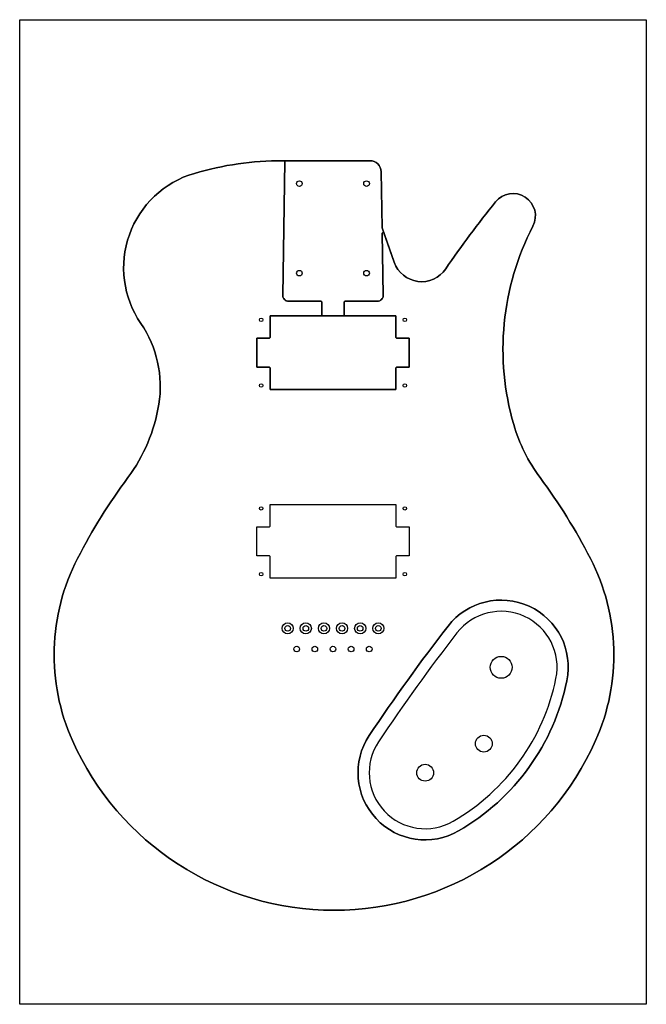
# Model space of a CAD drawing. Header units: inches. Extents: x -8.1 to 5.9, y -18.9 to 3.2.
import ezdxf

# ---------------------------------------------------------------- set-up
doc = ezdxf.new("R2010")
doc.units = ezdxf.units.IN
doc.header["$MEASUREMENT"] = 0

msp = doc.modelspace()

# ---------------------------------------------------------------- linework, layer by layer
msp.add_lwpolyline([(-8.073, -18.85), (-8.073, 3.15), (5.927, 3.15), (5.927, -18.85)], close=True)
for points in [[(0.064, -1.616, 0.850315), (0.025, -1.623), (0.047, -3.013, -0.418822), (-0.078, -3.14), (-0.803, -3.14, 0.414214), (-0.823, -3.16), (-0.823, -3.445, 0.414214), (-0.803, -3.465), (0.332, -3.465), (0.332, -3.945, 0.414214), (0.352, -3.965), (0.627, -3.965), (0.627, -4.615), (0.352, -4.615, 0.414214), (0.332, -4.635), (0.332, -5.115), (-2.478, -5.115), (-2.478, -4.635, 0.414214), (-2.498, -4.615), (-2.773, -4.615), (-2.773, -3.965), (-2.498, -3.965, 0.414214), (-2.478, -3.945), (-2.478, -3.465), (-1.343, -3.465, 0.414214), (-1.323, -3.445), (-1.323, -3.16, 0.414214), (-1.343, -3.14), (-2.068, -3.14, -0.418822), (-2.193, -3.013), (-2.146, -0.02, 0.418822), (-2.166, 0), (-2.2, 0, 0.071432), (-4.17, -0.283, 0.50946), (-5.367, -3.635, -0.192272), (-4.964, -5.444, -0.119883), (-5.655, -7.082, 0.040324), (-6.779, -8.886, 0.227912), (-6.895, -12.958, 0.648849), (4.794, -12.958, 0.227912), (4.678, -8.886, 0.040324), (3.554, -7.082, -0.08879), (2.965, -5.895, -0.192397), (3.394, -1.463, 0.902874), (2.561, -0.919, 0.020657), (1.445, -2.42, -0.614819), (0.295, -2.27)], [(-0.246, 0, -0.40962), (0.004, -0.246), (0.024, -1.5), (0.295, -2.27, 0.614819), (1.445, -2.42, -0.020657), (2.561, -0.919, -0.902874), (3.394, -1.463, 0.192397), (2.965, -5.895, 0.08879), (3.554, -7.082, -0.040324), (4.678, -8.886, -0.227912), (4.794, -12.958, -0.648849), (-6.895, -12.958, -0.227912), (-6.779, -8.886, -0.040324), (-5.655, -7.082, 0.119883), (-4.964, -5.444, 0.192272), (-5.367, -3.635, -0.50946), (-4.17, -0.283, -0.071432), (-2.2, 0)], [(0.004, -0.246, 0.40962), (-0.246, 0), (-2.166, 0, -0.418822), (-2.146, -0.02), (-2.193, -3.013, 0.418822), (-2.068, -3.14), (-1.343, -3.14, -0.414214), (-1.323, -3.16), (-1.323, -3.445, -0.414214), (-1.343, -3.465), (-0.803, -3.465, -0.414214), (-0.823, -3.445), (-0.823, -3.16, -0.414214), (-0.803, -3.14), (-0.078, -3.14, 0.418822), (0.047, -3.013), (0.025, -1.623, -0.850315), (0.064, -1.616), (0.024, -1.5)], [(-2.498, -3.965), (-2.773, -3.965), (-2.773, -4.615), (-2.498, -4.615, -0.414214), (-2.478, -4.635), (-2.478, -5.115), (0.332, -5.115), (0.332, -4.635, -0.414214), (0.352, -4.615), (0.627, -4.615), (0.627, -3.965), (0.352, -3.965, -0.414214), (0.332, -3.945), (0.332, -3.465), (-2.478, -3.465), (-2.478, -3.945, -0.414214)], [(0.352, -8.83, 0.414214), (0.332, -8.85), (0.332, -9.33), (-2.478, -9.33), (-2.478, -8.85, 0.414214), (-2.498, -8.83), (-2.773, -8.83), (-2.773, -8.18), (-2.498, -8.18, 0.414214), (-2.478, -8.16), (-2.478, -7.68), (0.332, -7.68), (0.332, -8.16, 0.414214), (0.352, -8.18), (0.627, -8.18), (0.627, -8.83)], [(1.735, -14.975, 0.21467), (4.154, -11.62, 0.793235), (1.5, -10.399, 0.018133), (-0.262, -12.844, 0.793235)], [(-0.262, -12.844, -0.018133), (1.5, -10.399, -0.793235), (4.154, -11.62, -0.21467), (1.735, -14.975, -0.793235)], [(1.697, -10.552, 0.018133), (-0.054, -12.982, 0.793235), (1.61, -14.759, 0.21467), (3.909, -11.57, 0.793235)]]:
    msp.add_lwpolyline(points, format="xyb", close=True)
for centre, radius in [((-1.823, -0.513), 0.0625), ((-1.823, -0.513), 0.0625), ((-0.323, -0.513), 0.0625), ((-0.323, -0.513), 0.0625), ((-1.823, -2.513), 0.0625), ((-1.823, -2.513), 0.0625), ((-0.323, -2.513), 0.0625), ((-0.323, -2.513), 0.0625), ((-2.678, -3.555), 0.0391), ((0.532, -3.555), 0.0391), ((-2.678, -5.025), 0.0391), ((0.532, -5.025), 0.0391), ((-2.678, -7.77), 0.0391), ((0.532, -7.77), 0.0391), ((-2.678, -9.24), 0.0391), ((0.532, -9.24), 0.0391), ((-2.085, -10.45), 0.125), ((-1.68, -10.45), 0.125), ((-1.275, -10.45), 0.125), ((-0.87, -10.45), 0.125), ((-0.465, -10.45), 0.125), ((-0.06, -10.45), 0.125), ((-2.085, -10.45), 0.0625), ((-1.68, -10.45), 0.0625), ((-1.275, -10.45), 0.0625), ((-0.87, -10.45), 0.0625), ((-0.465, -10.45), 0.0625), ((-0.06, -10.45), 0.0625), ((-1.883, -10.913), 0.0625), ((-1.478, -10.913), 0.0625), ((-1.073, -10.913), 0.0625), ((-0.668, -10.913), 0.0625), ((-0.263, -10.913), 0.0625), ((2.684, -11.32), 0.245), ((2.297, -13.026), 0.187), ((0.986, -13.676), 0.188)]:
    msp.add_circle(centre, radius)

doc.saveas('drawing.dxf')
